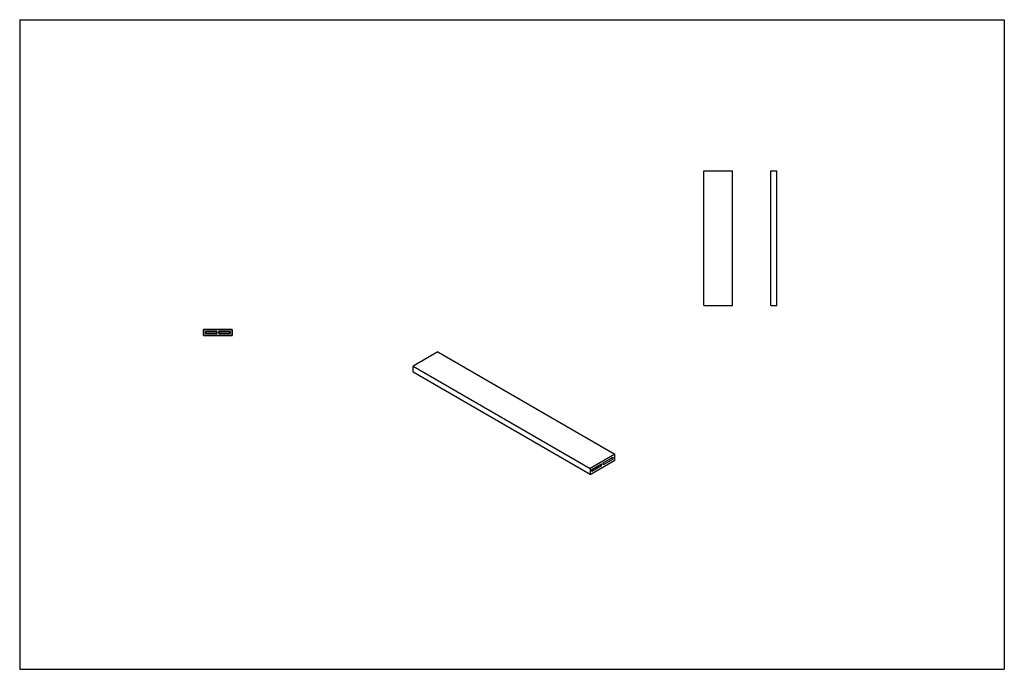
# Model space of a CAD drawing. Header units: millimetres. Extents: x 15018 to 17429, y -6885 to -5296.
import ezdxf

# ---------------------------------------------------------------- set-up
doc = ezdxf.new("R2010")
doc.units = ezdxf.units.MM
doc.layers.add('Wall', color=4, linetype='Continuous', lineweight=30)

msp = doc.modelspace()

# ---------------------------------------------------------------- hatches: boundary and pattern name
at = {"layer": 'Wall'}
h = msp.add_hatch(color=2, dxfattribs=at)
h.dxf.hatch_style = 1
h.paths.add_polyline_path([(16442.4, -6382.6), (16438, -6385.1), (16442.4, -6387.6)])
h.paths.add_polyline_path([(16470.5, -6366.3), (16466.2, -6368.8), (16470.5, -6371.3)])

# ---------------------------------------------------------------- linework, layer by layer
msp.add_line((15467.7, -6069), (15467.7, -6054))
at = {"layer": 'Wall', "color": 5}
for p, q in [((15017.5, -5296.1), (15017.5, -6885.5)), ((15017.5, -5296.1), (17428.7, -5296.1)), ((17428.7, -5296.1), (17428.7, -6885.5)), ((15017.5, -6885.5), (17428.7, -6885.5))]:
    msp.add_line(p, q, dxfattribs=at)
at = {"layer": 'Wall'}
for p, q in [((16693.1, -5995.7), (16693.1, -5665.7)), ((16693.1, -5665.7), (16763.1, -5665.7)), ((16763.1, -5995.7), (16763.1, -5665.7)), ((16856.7, -5995.7), (16856.7, -5665.7)), ((16856.7, -5665.7), (16871.7, -5665.7)), ((16871.7, -5995.7), (16871.7, -5665.7)), ((16693.1, -5995.7), (16763.1, -5995.7)), ((16856.7, -5995.7), (16871.7, -5995.7)), ((15467.7, -6054), (15537.7, -6054)), ((15537.7, -6054), (15467.7, -6054)), ((15467.7, -6054), (15467.7, -6069)), ((15537.7, -6069), (15467.7, -6069)), ((15467.7, -6069), (15537.7, -6069)), ((15472.7, -6064), (15472.7, -6059)), ((15472.7, -6059), (15500.2, -6059)), ((15500.2, -6059), (15472.7, -6059)), ((15472.7, -6059), (15472.7, -6064)), ((15472.7, -6059), (15500.2, -6059)), ((15472.7, -6064), (15472.7, -6059)), ((15500.2, -6064), (15472.7, -6064)), ((15472.7, -6064), (15500.2, -6064)), ((15500.2, -6064), (15472.7, -6064)), ((15500.2, -6064), (15500.2, -6059)), ((15500.2, -6064), (15500.2, -6059)), ((15500.2, -6059), (15500.2, -6064)), ((15505.2, -6059), (15505.2, -6064)), ((15505.2, -6059), (15532.7, -6059)), ((15532.7, -6059), (15505.2, -6059)), ((15505.2, -6059), (15505.2, -6064)), ((15505.2, -6059), (15532.7, -6059)), ((15505.2, -6064), (15505.2, -6059)), ((15532.7, -6064), (15505.2, -6064)), ((15505.2, -6064), (15532.7, -6064)), ((15532.7, -6064), (15505.2, -6064)), ((15532.7, -6059), (15532.7, -6064)), ((15532.7, -6064), (15532.7, -6059)), ((15532.7, -6059), (15532.7, -6064)), ((15537.7, -6054), (15537.7, -6069)), ((15537.7, -6069), (15537.7, -6054)), ((16041.8, -6108.8), (15981.2, -6143.8)), ((16041.8, -6108.8), (16474.8, -6358.8)), ((15981.2, -6158.8), (15981.2, -6143.8)), ((15981.2, -6143.8), (16414.2, -6393.8)), ((16414.2, -6408.8), (15981.2, -6158.8)), ((16474.8, -6358.8), (16414.2, -6393.8)), ((16474.8, -6373.8), (16474.8, -6358.8)), ((16414.2, -6408.8), (16474.8, -6373.8)), ((16418.5, -6396.3), (16442.4, -6382.6)), ((16442.4, -6387.6), (16418.5, -6401.3)), ((16442.4, -6387.6), (16438, -6385.1)), ((16442.4, -6387.6), (16442.4, -6382.6)), ((16446.7, -6380.1), (16470.5, -6366.3)), ((16470.5, -6371.3), (16446.7, -6385.1)), ((16446.7, -6385.1), (16446.7, -6380.1)), ((16470.5, -6371.3), (16466.2, -6368.8)), ((16470.5, -6371.3), (16470.5, -6366.3)), ((16414.2, -6393.8), (16414.2, -6408.8)), ((16418.5, -6401.3), (16418.5, -6396.3))]:
    msp.add_line(p, q, dxfattribs=at)

doc.saveas('drawing.dxf')
